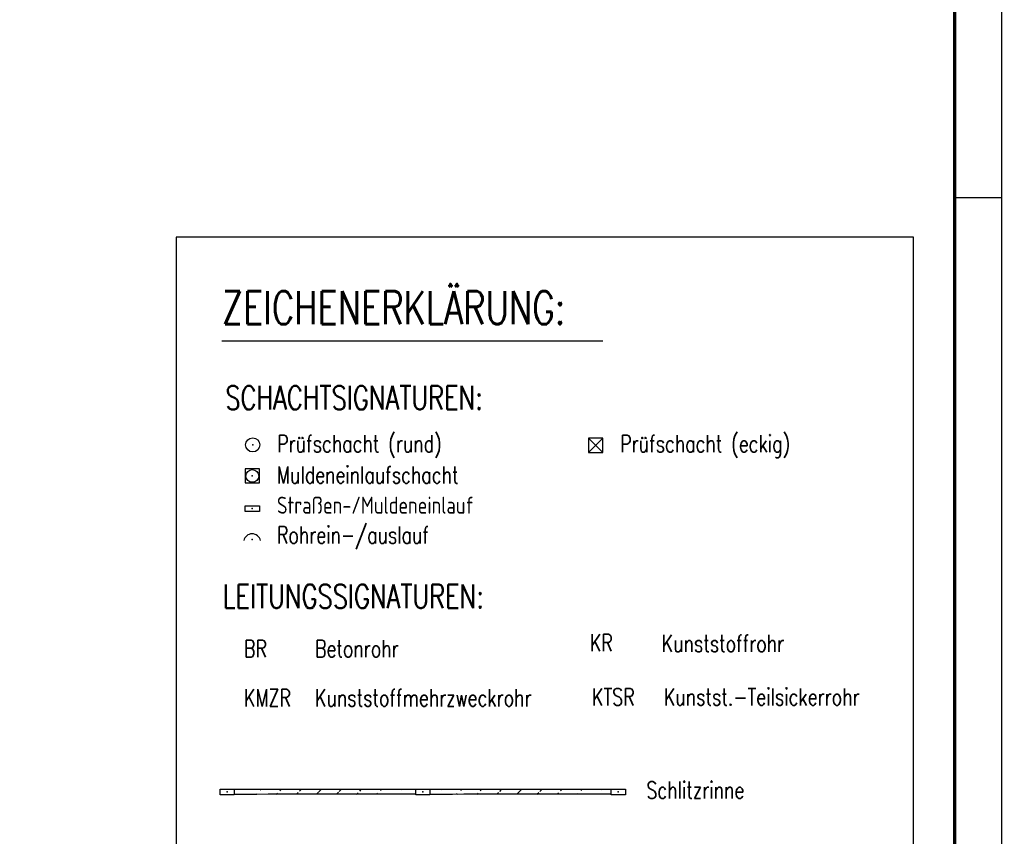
# Model space of a CAD drawing. Extents: x 0 to 1135, y 0 to 594.
# Tile 43 of 44: x 1031 to 1135, y 229 to 316. Entities that reach past the tile are written whole.
import ezdxf

# ---------------------------------------------------------------- set-up
doc = ezdxf.new("R2010")
doc.units = 0
doc.header["$LTSCALE"] = 2
doc.header["$MEASUREMENT"] = 0
doc.linetypes.add('AUSGEZOGEN', pattern=[0])
doc.layers.get('0').update_dxf_attribs({"linetype": 'AUSGEZOGEN'})
for name, color, linetype in [('LEGENDE', 7, 'AUSGEZOGEN'), ('RAHMEN', 250, 'AUSGEZOGEN'), ('SCHLITZRINNE', 8, 'AUSGEZOGEN')]:
    doc.layers.add(name, color=color, linetype=linetype)
doc.styles.add('ROMANS', font='romans.shx', dxfattribs={"width": 0.8})
pattern_1 = [(45, (1.0288, 6.1178), (-1.0606602, 1.0606602), [])]

# ---------------------------------------------------------------- blocks, each defined once
blk = doc.blocks.new('30')
at = {"color": 0}
for p, q in [((-0.75, -0.29), (-0.75, 0.29)), ((-0.75, 0.29), (0.75, 0.29)), ((0.75, 0.29), (0.75, -0.29)), ((0.75, -0.29), (-0.75, -0.29))]:
    blk.add_line(p, q, dxfattribs=at)
blk.add_point((0, 0), dxfattribs=at)
blk = doc.blocks.new('GST')
at = {"color": 0}
blk.add_circle((0, 0), 0.75, dxfattribs=at)
blk.add_point((0, 0), dxfattribs=at)
blk = doc.blocks.new('42')
at = {"color": 0}
blk.add_arc((-0.02, -0.31), 0.91, 12.5363, 167.4637, dxfattribs=at)
blk.add_point((0, 0), dxfattribs=at)
blk = doc.blocks.new('20')
blk.add_lwpolyline([(-0.75, -0.75), (0.75, -0.75), (0.75, 0.75), (-0.75, 0.75)], close=True)
blk.add_circle((0, 0), 0.676)
blk.add_point((0, 0))
blk = doc.blocks.new('SCHA-Q')
for p, q in [((-1.5, 1.5), (1.5, -1.5)), ((-1.5, -1.5), (1.5, 1.5)), ((1.5, 1.5), (-1.5, 1.5)), ((-1.5, 1.5), (-1.5, -1.5)), ((1.5, -1.5), (1.5, 1.5)), ((-1.5, -1.5), (1.5, -1.5))]:
    blk.add_line(p, q)
blk.add_point((0, 0))

msp = doc.modelspace()

# ---------------------------------------------------------------- hatches: boundary and pattern name
at = {"layer": 'SCHLITZRINNE'}
h = msp.add_hatch(dxfattribs=at)
h.set_pattern_fill('_USER', color=256, scale=1.5, angle=45, style=0, pattern_type=0)
h.set_pattern_definition(pattern_1)
edge = h.paths.add_edge_path()
edge.add_arc((1129.24, -138429.97), 138664.38, 90.0232393, 90.0311794)
edge.add_arc((1129.24, -138429.97), 138663.88, 90.0232393, 90.0311794)
h = msp.add_hatch(dxfattribs=at)
h.set_pattern_fill('_USER', color=256, scale=1.5, angle=45, style=0, pattern_type=0)
h.set_pattern_definition(pattern_1)
edge = h.paths.add_edge_path()
edge.add_arc((1149.91, -138429.97), 138664.38, 90.0232393, 90.0311599)
edge.add_arc((1149.91, -138429.97), 138663.88, 90.0232393, 90.0311599)

# ---------------------------------------------------------------- linework, layer by layer
at = {"layer": 'LEGENDE'}
msp.add_line((1052.46, 281.87), (1092.78, 281.87), dxfattribs=at)
msp.add_lwpolyline([(1047.63, 292.85), (1047.63, 144.15), (1125.67, 144.15), (1125.67, 292.85)], close=True, dxfattribs=at)
at = {"layer": 'RAHMEN'}
for p, q in [((1135, 0), (1135, 594)), ((1135, 297), (1130, 297))]:
    msp.add_line(p, q, dxfattribs=at)
at = {"layer": 'RAHMEN', "const_width": 0.35}
msp.add_lwpolyline([(25, 5), (1130, 5), (1130, 589), (25, 589), (25, 5)], dxfattribs=at)
at = {"layer": 'SCHLITZRINNE', "linetype": 'AUSGEZOGEN'}
for centre, radius, end in [((1129.24, -138429.97), 138664.38, 90.0311794), ((1129.24, -138429.97), 138663.88, 90.0311794), ((1149.91, -138429.97), 138664.38, 90.0311599), ((1149.91, -138429.97), 138663.88, 90.0311599)]:
    msp.add_arc(centre, radius, 90.0232393, end, dxfattribs=at)

# ---------------------------------------------------------------- block references
at = {"xscale": 0.5, "yscale": 0.5, "zscale": 0.5}
msp.add_blockref('SCHA-Q', (1092.03, 270.82), dxfattribs=at)
at = {"layer": 'LEGENDE', "rotation": 0.8129000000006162}
msp.add_blockref('GST', (1055.74, 270.86), dxfattribs=at)
at = {"layer": 'LEGENDE'}
for name, p in [('20', (1055.7, 267.58)), ('30', (1055.7, 264.12)), ('42', (1055.7, 260.85)), ('30', (1053.03, 234.14)), ('30', (1073.74, 234.14)), ('30', (1094.42, 234.14))]:
    msp.add_blockref(name, p, dxfattribs=at)

# ---------------------------------------------------------------- texts
at = {"layer": 'LEGENDE', "style": 'ROMANS', "width": 0.75}
for s, height, p in [('ZEICHENERKLÄRUNG:', 3.5, (1052.48, 283.62)), ('SCHACHTSIGNATUREN:', 2.5, (1052.85, 274.6)), ('Prüfschacht (rund)', 1.8, (1058.33, 270.09)), ('Prüfschacht (eckig)', 1.8, (1094.62, 270.09)), ('Muldeneinlaufschacht', 1.8, (1058.31, 266.79)), ('Straßen-/Muldeneinlauf', 1.8, (1058.31, 263.58)), ('Rohrein-/auslauf', 1.8, (1058.31, 260.43)), ('LEITUNGSSIGNATUREN:', 2.5, (1052.56, 253.59)), ('BR', 1.8, (1054.82, 248.4)), ('Betonrohr', 1.8, (1062.34, 248.4)), ('KR', 1.8, (1091.42, 249.02)), ('Kunststoffrohr', 1.8, (1099.02, 248.95)), ('KMZR', 1.8, (1054.82, 243.2)), ('Kunststoffmehrzweckrohr', 1.8, (1062.34, 243.2)), ('KTSR', 1.8, (1091.64, 243.3)), ('Kunstst.-Teilsickerrohr', 1.8, (1099.25, 243.3)), ('Schlitzrinne', 1.8, (1097.4, 233.44))]:
    msp.add_text(s, height=height, dxfattribs=at).set_placement(p)

doc.saveas('drawing.dxf')
